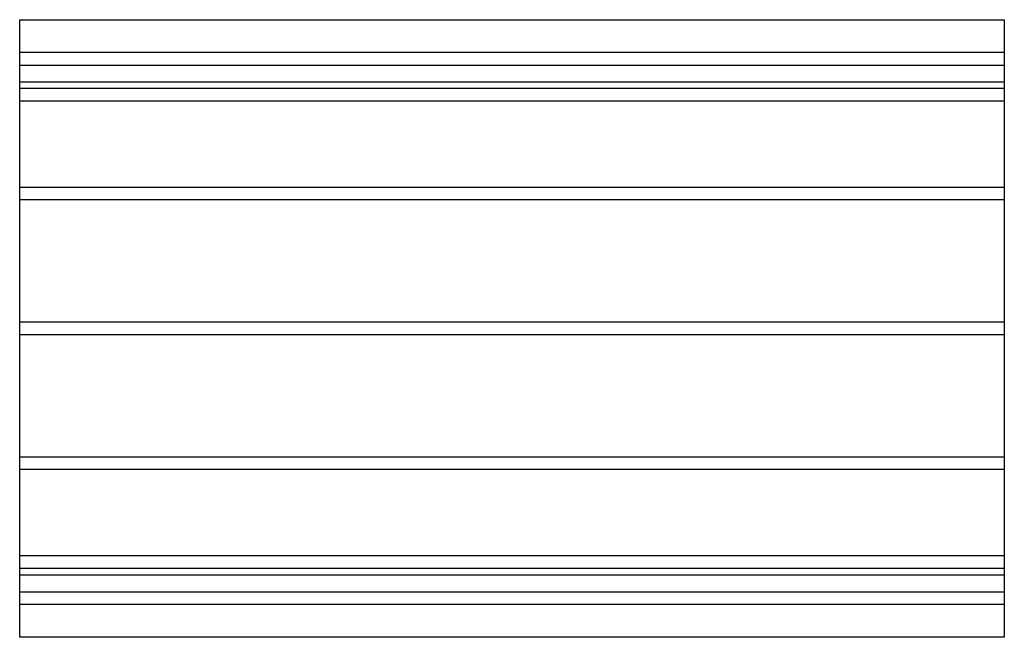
# Model space of a CAD drawing. Header units: millimetres. Extents: x -630 to 630, y -395 to 395.
import ezdxf

# ---------------------------------------------------------------- set-up
doc = ezdxf.new("R2010")
doc.units = ezdxf.units.MM
doc.layers.add('HIDDEN', color=7, linetype='Continuous')
doc.layers.add('THICK', color=7, linetype='Continuous')

msp = doc.modelspace()

# ---------------------------------------------------------------- linework, layer by layer
at = {"layer": 'HIDDEN'}
for p, q in [((630, 353), (-630, 353)), ((-630, 337), (630, 337)), ((630, 315), (-630, 315)), ((630, 306.8), (-630, 306.8)), ((630, 306.8), (-630, 306.8)), ((630, 290.8), (-630, 290.8)), ((630, 290.8), (-630, 290.8)), ((630, 180.5), (-630, 180.5)), ((630, 180.5), (-630, 180.5)), ((630, 164.5), (-630, 164.5)), ((630, 164.5), (-630, 164.5)), ((630, 8), (-630, 8)), ((630, 8), (-630, 8)), ((630, -8), (-630, -8)), ((630, -8), (-630, -8)), ((630, -164.5), (-630, -164.5)), ((630, -164.5), (-630, -164.5)), ((630, -180.5), (-630, -180.5)), ((630, -180.5), (-630, -180.5)), ((630, -290.8), (-630, -290.8)), ((630, -290.8), (-630, -290.8)), ((630, -306.8), (-630, -306.8)), ((630, -306.8), (-630, -306.8)), ((-630, -315), (630, -315)), ((-630, -337), (630, -337)), ((630, -353), (-630, -353))]:
    msp.add_line(p, q, dxfattribs=at)
at = {"layer": 'THICK'}
for p, q in [((-630, -395), (-630, 395)), ((-630, 395), (630, 395)), ((630, 395), (630, -395)), ((630, -395), (-630, -395))]:
    msp.add_line(p, q, dxfattribs=at)

doc.saveas('drawing.dxf')
